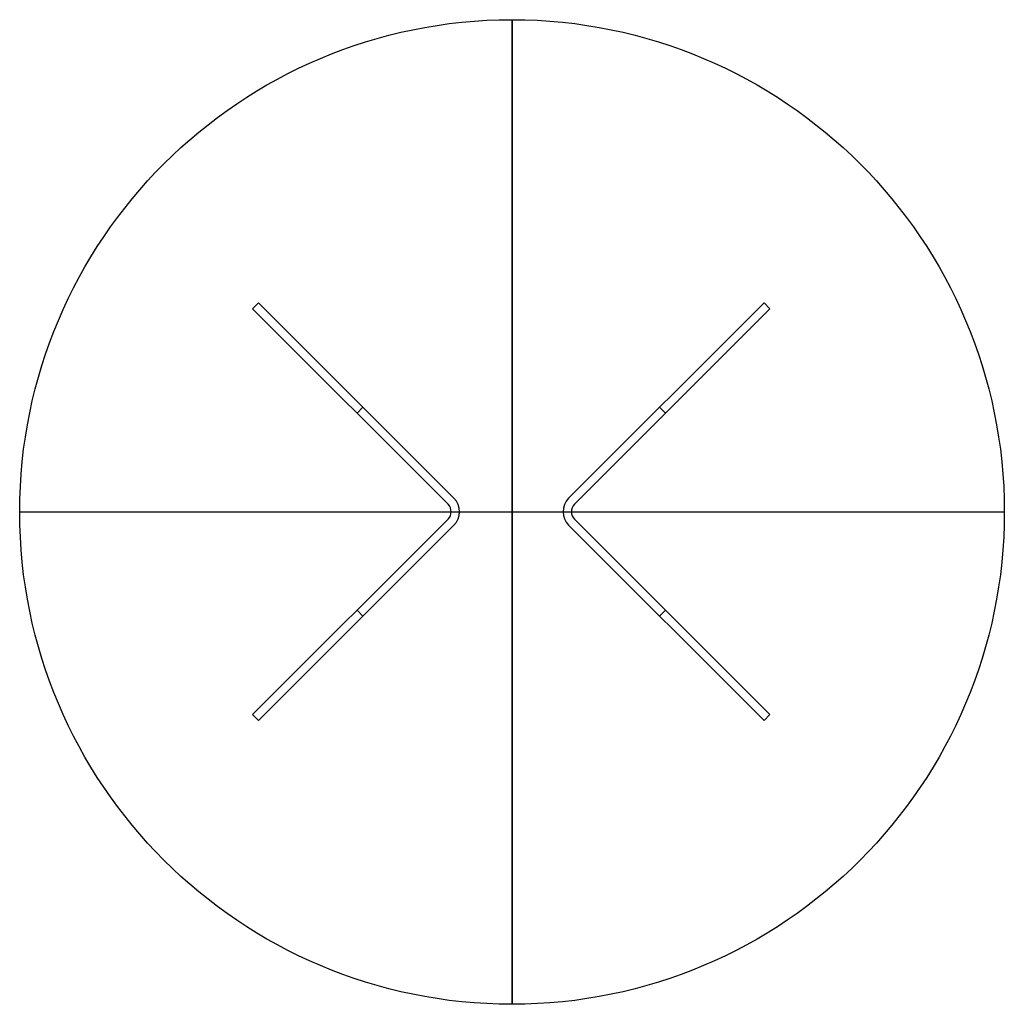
# Model space of a CAD drawing. Header units: millimetres. Extents: x 4498 to 5898, y -1732 to -332.
import ezdxf

# ---------------------------------------------------------------- set-up
doc = ezdxf.new("R2010")
doc.units = ezdxf.units.MM
doc.header["$MEASUREMENT"] = 0
doc.layers.add('DEFAULT', color=7, linetype='Continuous')

msp = doc.modelspace()

# ---------------------------------------------------------------- linework, layer by layer
at = {"layer": 'DEFAULT'}
for p, q in [((5197.7, -331.7, 15), (5197.7, -331.7)), ((4833, -738.5), (4833, -738.5, -720)), ((4837.3, -734.3), (5115.2, -1012.2)), ((4837.3, -734.3, -720), (5115.2, -1012.2, -720)), ((4837.3, -734.3), (4837.3, -734.3, -720)), ((5115.2, -1012.2, -360), (4837.3, -734.3, -360)), ((5278.1, -1012.2), (5556, -734.3)), ((5278.1, -1012.2, -720), (5556, -734.3, -720)), ((5556, -734.3, -360), (5278.1, -1012.2, -360)), ((5556, -734.3), (5556, -734.3, -720)), ((5560.2, -738.5), (5560.2, -738.5, -720)), ((4828.8, -742.8), (4828.8, -742.8, -720)), ((5564.5, -742.8), (5564.5, -742.8, -720)), ((4976.2, -873.2), (4976.2, -873.2, -720)), ((5417, -873.2), (5417, -873.2, -720)), ((4977.3, -891.3), (4985.8, -882.8)), ((4977.3, -891.3, -720), (4985.8, -882.8, -720)), ((5416, -891.3), (5407.5, -882.8)), ((5416, -891.3, -720), (5407.5, -882.8, -720)), ((5106.7, -1020.7), (5106.7, -1020.7, -720)), ((5115.2, -1012.2), (5115.2, -1012.2, -720)), ((5278.1, -1012.2), (5278.1, -1012.2, -720)), ((5286.6, -1020.7), (5286.6, -1020.7, -720)), ((4497.7, -1031.7, 15), (4497.7, -1031.7)), ((5897.7, -1031.7, 15), (5897.7, -1031.7)), ((4828.8, -1319.8), (5106.7, -1041.9)), ((4828.8, -1319.8, -720), (5106.7, -1041.9, -720)), ((5106.7, -1041.9, -360), (4828.8, -1319.8, -360)), ((5106.7, -1041.9), (5106.7, -1041.9, -720)), ((5286.6, -1041.9), (5564.5, -1319.8)), ((5286.6, -1041.9, -720), (5564.5, -1319.8, -720)), ((5564.5, -1319.8, -360), (5286.6, -1041.9, -360)), ((5286.6, -1041.9), (5286.6, -1041.9, -720)), ((5115.2, -1050.4), (4837.3, -1328.3)), ((5115.2, -1050.4, -720), (4837.3, -1328.3, -720)), ((4837.3, -1328.3, -360), (5115.2, -1050.4, -360)), ((5115.2, -1050.4), (5115.2, -1050.4, -720)), ((5556, -1328.3), (5278.1, -1050.4)), ((5556, -1328.3, -720), (5278.1, -1050.4, -720)), ((5278.1, -1050.4, -360), (5556, -1328.3, -360)), ((5278.1, -1050.4), (5278.1, -1050.4, -720)), ((4985.8, -1179.8), (4977.3, -1171.3)), ((4985.8, -1179.8, -720), (4977.3, -1171.3, -720)), ((5416, -1171.3), (5407.5, -1179.8)), ((5416, -1171.3, -720), (5407.5, -1179.8, -720)), ((4837.3, -1328.3), (4828.8, -1319.8)), ((4837.3, -1328.3, -720), (4828.8, -1319.8, -720)), ((4828.8, -1319.8), (4828.8, -1319.8, -720)), ((4828.8, -1319.8, -360), (4837.3, -1328.3, -360)), ((4833, -1324), (4833, -1324, -720)), ((4837.3, -1328.3), (4837.3, -1328.3, -720)), ((5564.5, -1319.8), (5556, -1328.3)), ((5564.5, -1319.8, -720), (5556, -1328.3, -720)), ((5556, -1328.3, -360), (5564.5, -1319.8, -360)), ((5556, -1328.3), (5556, -1328.3, -720)), ((5560.2, -1324), (5560.2, -1324, -720)), ((5564.5, -1319.8), (5564.5, -1319.8, -720)), ((5197.7, -1731.7, 15), (5197.7, -1731.7))]:
    msp.add_line(p, q, dxfattribs=at)
for points in [[(4828.8, -742.8), (4837.3, -734.3)], [(4828.8, -742.8), (4837.3, -734.3)], [(4837.3, -734.3), (4828.8, -742.8)], [(5556, -734.3), (5564.5, -742.8)], [(5556, -734.3), (5564.5, -742.8)], [(5564.5, -742.8), (5556, -734.3)], [(5106.7, -1020.7), (4828.8, -742.8)], [(5106.7, -1020.7), (4828.8, -742.8)], [(4828.8, -742.8), (5106.7, -1020.7)], [(5564.5, -742.8), (5286.6, -1020.7)], [(5564.5, -742.8), (5286.6, -1020.7)], [(5286.6, -1020.7), (5564.5, -742.8)]]:
    msp.add_lwpolyline(points, dxfattribs=at)
for centre in [(5197.7, -1031.7, 15), (5197.7, -1031.7), (5197.7, -1031.7, 7.5)]:
    msp.add_circle(centre, 700, dxfattribs=at)
for centre, radius, start, end in [((5096.1, -1031.3), 15, 315, 45), ((5096.1, -1031.3, -720), 15, 315, 45), ((5096.1, -1031.3, -360), 15, 315, 45), ((5096.1, -1031.3), 27, 315, 45), ((5096.1, -1031.3, -720), 27, 315, 45), ((5096.1, -1031.3, -360), 27, 315, 45), ((5297.2, -1031.3), 27, 135, 225), ((5297.2, -1031.3, -720), 27, 135, 225), ((5297.2, -1031.3, -360), 27, 135, 225), ((5297.2, -1031.3), 15, 135, 225), ((5297.2, -1031.3, -720), 15, 135, 225), ((5297.2, -1031.3, -360), 15, 135, 225)]:
    msp.add_arc(centre, radius, start, end, dxfattribs=at)
for points in [[(5197.7, -1731.7, 15), (5197.7, -1031.7, 15), (5197.7, -331.7, 15)], [(5197.7, -331.7), (5197.7, -1031.7), (5197.7, -1731.7)], [(4497.7, -1031.7, 15), (5197.7, -1031.7, 15), (5897.7, -1031.7, 15)], [(4497.7, -1031.7), (5197.7, -1031.7), (5897.7, -1031.7)]]:
    msp.add_open_spline(points, degree=2, dxfattribs=at)

doc.saveas('drawing.dxf')
